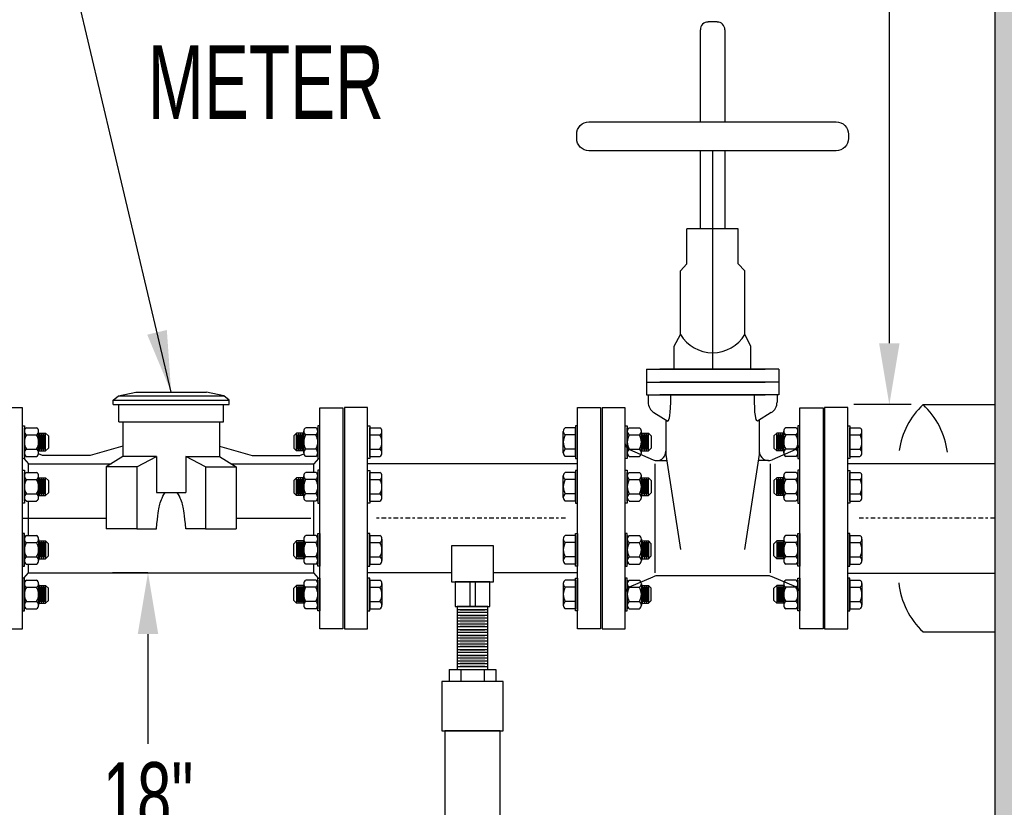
# Model space of a CAD drawing. Header units: inches. Extents: x -119 to 264, y -37 to 191.
# Tile 6 of 21: x 15 to 55, y 0 to 32. Entities that reach past the tile are written whole.
import ezdxf

# ---------------------------------------------------------------- set-up
doc = ezdxf.new("R2010")
doc.units = ezdxf.units.IN
doc.header["$MEASUREMENT"] = 0
doc.linetypes.add('CENTER2', pattern=[1.125, 0.75, -0.125, 0.125, -0.125])
for name, color, linetype in [('ADJUSTABLE SUPPORT', 7, 'Continuous'), ('DIMENSION', 7, 'Continuous'), ('HATCHING', 8, 'Continuous')]:
    doc.layers.add(name, color=color, linetype=linetype)
doc.styles.add('style1', font='techl___.ttf', dxfattribs={"width": 0.8, "height": 2.75})
doc.dimstyles.get("Standard").update_dxf_attribs({"dimscale": 8, "dimtxt": 2.75, "dimasz": 0.25, "dimexe": 0.18, "dimexo": 0.0625, "dimgap": 0.09, "dimtad": 0, "dimtih": 1, "dimtoh": 1, "dimdec": 0, "dimzin": 0, "dimdsep": 46, "dimtxsty": 'style1', "dimcen": 0.09, "dimadec": 0, "dimazin": 0, "dimtfac": 1, "dimtdec": 0, "dimtofl": 0, "dimtmove": 0, "dimatfit": 3, "dimfxl": 1, "dimtolj": 1, "dimtzin": 0, "dimarcsym": 0})

# ---------------------------------------------------------------- blocks, each defined once
blk = doc.blocks.new('*D14')
at = {"layer": 'Defpoints', "color": 0, "transparency": 16777216}
for p in [(20.842, 9.335), (20.344, -13.434), (20.842, -13.434)]:
    blk.add_point(p, dxfattribs=at)
at = {"layer": 'DIMENSION', "color": 0, "lineweight": -2, "transparency": 16777216}
for p, q in [((20.342, 9.335), (18.904, 9.335)), ((20.344, 6.835), (20.344, 2.364)), ((20.344, -10.934), (20.344, -6.462)), ((20.342, -13.434), (18.904, -13.434))]:
    blk.add_line(p, q, dxfattribs=at)
at = {"layer": 'DIMENSION', "color": 0, "transparency": 16777216}
for points in [[(19.928, 6.835), (20.761, 6.835), (20.344, 9.335)], [(19.928, -10.934), (20.761, -10.934), (20.344, -13.434)]]:
    blk.add_solid(points, dxfattribs=at)
at = {"layer": 'DIMENSION', "color": 0, "transparency": 16777216, "insert": (20.344, -2.049), "char_height": 2.75, "attachment_point": 5, "style": 'style1'}
blk.add_mtext('\\A1;18"\\PMIN.', dxfattribs=at)
blk = doc.blocks.new('*D40')
at = {"layer": 'Defpoints', "color": 0, "transparency": 16777216}
for p in [(50.541, 58.176), (51.93, 58.176), (51.93, 16.176)]:
    blk.add_point(p, dxfattribs=at)
at = {"layer": 'DIMENSION', "color": 0, "lineweight": -2, "transparency": 16777216}
for p, q in [((51.43, 58.176), (49.101, 58.176)), ((50.541, 55.676), (50.541, 41.289)), ((50.541, 18.676), (50.541, 33.063)), ((51.43, 16.176), (49.101, 16.176))]:
    blk.add_line(p, q, dxfattribs=at)
at = {"layer": 'DIMENSION', "color": 0, "transparency": 16777216}
for points in [[(50.124, 55.676), (50.957, 55.676), (50.541, 58.176)], [(50.124, 18.676), (50.957, 18.676), (50.541, 16.176)]]:
    blk.add_solid(points, dxfattribs=at)
at = {"layer": 'DIMENSION', "color": 0, "transparency": 16777216, "insert": (50.541, 37.176), "char_height": 2.75, "attachment_point": 5, "style": 'style1'}
blk.add_mtext('\\A1;{\\H0.90909x;34"\\PMIN.}', dxfattribs=at)

msp = doc.modelspace()

# ---------------------------------------------------------------- hatches: boundary and pattern name
at = {"layer": 'HATCHING'}
h = msp.add_hatch(dxfattribs=at)
h.set_pattern_fill('AR-CONC', color=256, scale=0.5)
h.paths.add_polyline_path([(62.845, 66.176), (45.213, 66.176), (45.213, 58.176), (54.845, 58.176), (54.845, -13.434), (48.306, -13.434), (47.145, -17.169), (47.145, -19.434), (62.845, -19.434)])
h.paths.add_polyline_path([(42.913, -13.434), (-12.27, -13.434), (-12.27, 58.176), (-2.787, 58.176), (-2.787, 66.176), (-20.27, 66.176), (-20.27, -19.434), (44.073, -19.434), (44.073, -17.169)])

# ---------------------------------------------------------------- linework, layer by layer
for p, q in [((43.53, 31.754), (43.155, 31.754)), ((42.842, 31.441), (42.842, 27.688)), ((43.842, 31.441), (43.842, 27.688)), ((42.842, 26.515), (42.842, 23.334)), ((43.342, 26.515), (43.342, 17.621)), ((43.842, 26.515), (43.842, 23.334)), ((42.296, 21.91), (42.296, 23.334)), ((44.389, 23.334), (42.296, 23.334)), ((44.389, 21.91), (44.389, 23.334)), ((42.031, 21.617), (42.296, 21.91)), ((44.654, 21.617), (44.389, 21.91)), ((42.031, 19.035), (42.031, 21.617)), ((44.654, 19.035), (44.654, 21.617)), ((41.779, 18.561), (42.031, 19.035)), ((44.905, 18.561), (44.654, 19.035)), ((41.779, 17.621), (41.779, 18.561)), ((44.905, 17.621), (44.905, 18.561)), ((40.648, 17.621), (45.489, 17.621)), ((40.648, 17.621), (40.648, 16.57)), ((46.036, 17.621), (41.195, 17.621)), ((46.036, 17.621), (46.036, 16.57)), ((40.648, 17.095), (45.489, 17.095)), ((46.036, 17.095), (41.195, 17.095)), ((40.648, 16.57), (45.489, 16.57)), ((40.717, 16.57), (40.717, 16.277)), ((46.036, 16.57), (41.195, 16.57)), ((45.968, 16.57), (45.968, 16.277)), ((51.918, 16.176), (54.845, 16.176)), ((40.954, 15.852), (41.52, 15.502)), ((45.731, 15.852), (45.165, 15.502)), ((41.44, 15.551), (41.44, 14.145)), ((45.245, 15.551), (45.245, 14.145)), ((15.313, 14.07), (15.313, 15.237)), ((15.313, 14.216), (15.313, 15.091)), ((15.392, 15.237), (15.808, 15.237)), ((15.392, 14.945), (15.808, 14.945)), ((15.887, 14.216), (15.887, 15.091)), ((15.887, 15.015), (16.176, 15.015, -1.608)), ((15.924, 14.292, -1.608), (15.924, 15.015, -1.608)), ((15.966, 14.348, -1.608), (15.966, 14.959, -1.608)), ((16.008, 14.292, -1.608), (16.008, 15.015, -1.608)), ((16.05, 14.348, -1.608), (16.05, 14.959, -1.608)), ((16.092, 14.292, -1.608), (16.092, 15.015, -1.608)), ((16.134, 14.348, -1.608), (16.134, 14.959, -1.608)), ((16.176, 15.015, -1.608), (16.288, 14.903, -1.608)), ((16.176, 14.292, -1.608), (16.176, 15.015, -1.608)), ((16.288, 14.903, -1.608), (16.288, 14.404, -1.608)), ((26.399, 15.015, -1.608), (26.287, 14.903, -1.608)), ((26.287, 14.903, -1.608), (26.287, 14.404, -1.608)), ((26.687, 15.015), (26.399, 15.015, -1.608)), ((26.399, 14.292, -1.608), (26.399, 15.015, -1.608)), ((26.441, 14.348, -1.608), (26.441, 14.959, -1.608)), ((26.483, 14.292, -1.608), (26.483, 15.015, -1.608)), ((26.525, 14.348, -1.608), (26.525, 14.959, -1.608)), ((26.567, 14.292, -1.608), (26.567, 15.015, -1.608)), ((26.609, 14.348, -1.608), (26.609, 14.959, -1.608)), ((26.651, 14.292, -1.608), (26.651, 15.015, -1.608)), ((26.687, 14.216), (26.687, 15.091)), ((27.182, 15.237), (26.767, 15.237)), ((27.182, 14.945), (26.767, 14.945)), ((27.261, 14.07), (27.261, 15.237)), ((27.261, 14.216), (27.261, 15.091)), ((29.376, 15.235), (29.791, 15.235)), ((29.376, 14.069), (29.376, 15.235)), ((29.376, 14.943), (29.791, 14.943)), ((29.87, 14.214), (29.87, 15.089)), ((37.259, 14.214), (37.259, 15.089)), ((37.754, 15.235), (37.338, 15.235)), ((37.754, 14.943), (37.338, 14.943)), ((37.754, 14.069), (37.754, 15.235)), ((39.868, 14.07), (39.868, 15.237)), ((39.868, 14.216), (39.868, 15.091)), ((39.947, 15.237), (40.363, 15.237)), ((39.947, 14.945), (40.363, 14.945)), ((40.442, 14.216), (40.442, 15.091)), ((40.442, 15.015), (40.731, 15.015, -1.608)), ((40.479, 14.292, -1.608), (40.479, 15.015, -1.608)), ((40.521, 14.348, -1.608), (40.521, 14.959, -1.608)), ((40.563, 14.292, -1.608), (40.563, 15.015, -1.608)), ((40.605, 14.348, -1.608), (40.605, 14.959, -1.608)), ((40.647, 14.292, -1.608), (40.647, 15.015, -1.608)), ((40.689, 14.348, -1.608), (40.689, 14.959, -1.608)), ((40.731, 15.015, -1.608), (40.843, 14.903, -1.608)), ((40.731, 14.292, -1.608), (40.731, 15.015, -1.608)), ((40.843, 14.903, -1.608), (40.843, 14.404, -1.608)), ((45.954, 15.015, -1.608), (45.842, 14.903, -1.608)), ((45.842, 14.903, -1.608), (45.842, 14.404, -1.608)), ((46.242, 15.015), (45.954, 15.015, -1.608)), ((45.954, 14.292, -1.608), (45.954, 15.015, -1.608)), ((45.996, 14.348, -1.608), (45.996, 14.959, -1.608)), ((46.038, 14.292, -1.608), (46.038, 15.015, -1.608)), ((46.08, 14.348, -1.608), (46.08, 14.959, -1.608)), ((46.122, 14.292, -1.608), (46.122, 15.015, -1.608)), ((46.164, 14.348, -1.608), (46.164, 14.959, -1.608)), ((46.206, 14.292, -1.608), (46.206, 15.015, -1.608)), ((46.242, 14.216), (46.242, 15.091)), ((46.737, 15.237), (46.322, 15.237)), ((46.737, 14.945), (46.322, 14.945)), ((46.816, 14.07), (46.816, 15.237)), ((46.816, 14.216), (46.816, 15.091)), ((48.931, 15.235), (49.346, 15.235)), ((48.931, 14.069), (48.931, 15.235)), ((48.931, 14.943), (49.346, 14.943)), ((49.425, 14.214), (49.425, 15.089)), ((15.392, 14.362), (15.808, 14.362)), ((15.392, 14.07), (15.808, 14.07)), ((15.887, 14.292), (16.176, 14.292, -1.608)), ((16.176, 14.292, -1.608), (16.288, 14.404, -1.608)), ((26.399, 14.292, -1.608), (26.287, 14.404, -1.608)), ((26.687, 14.292), (26.399, 14.292, -1.608)), ((27.182, 14.362), (26.767, 14.362)), ((27.182, 14.07), (26.767, 14.07)), ((29.376, 14.36), (29.791, 14.36)), ((29.376, 14.069), (29.791, 14.069)), ((37.754, 14.36), (37.338, 14.36)), ((37.754, 14.069), (37.338, 14.069)), ((39.947, 14.362), (40.363, 14.362)), ((39.947, 14.07), (40.363, 14.07)), ((39.953, 14.35), (40.916, 13.932)), ((40.442, 14.292), (40.731, 14.292, -1.608)), ((40.731, 14.292, -1.608), (40.843, 14.404, -1.608)), ((41.44, 14.145), (42.039, 10.285)), ((45.245, 14.145), (44.645, 10.285)), ((46.731, 14.35), (45.769, 13.932)), ((45.954, 14.292, -1.608), (45.842, 14.404, -1.608)), ((46.242, 14.292), (45.954, 14.292, -1.608)), ((46.737, 14.362), (46.322, 14.362)), ((46.737, 14.07), (46.322, 14.07)), ((48.931, 14.36), (49.346, 14.36)), ((48.931, 14.069), (49.346, 14.069)), ((37.84, 13.767), (29.29, 13.767)), ((40.994, 13.771), (40.994, 9.331)), ((41.065, 13.901), (41.478, 13.9)), ((45.62, 13.901), (45.207, 13.9)), ((45.691, 13.771), (45.691, 9.331)), ((15.313, 12.253), (15.313, 13.419)), ((15.313, 12.399), (15.313, 13.274)), ((15.392, 13.419), (15.808, 13.419)), ((15.887, 12.399), (15.887, 13.274)), ((26.687, 12.399), (26.687, 13.274)), ((27.182, 13.419), (26.767, 13.419)), ((27.261, 12.253), (27.261, 13.419)), ((27.261, 12.399), (27.261, 13.274)), ((29.376, 13.418), (29.791, 13.418)), ((29.376, 12.251), (29.376, 13.418)), ((29.87, 12.397), (29.87, 13.272)), ((37.259, 12.397), (37.259, 13.272)), ((37.754, 13.418), (37.338, 13.418)), ((37.754, 12.251), (37.754, 13.418)), ((39.868, 12.253), (39.868, 13.419)), ((39.868, 12.399), (39.868, 13.274)), ((39.947, 13.419), (40.363, 13.419)), ((40.442, 12.399), (40.442, 13.274)), ((46.242, 12.399), (46.242, 13.274)), ((46.737, 13.419), (46.322, 13.419)), ((46.816, 12.253), (46.816, 13.419)), ((46.816, 12.399), (46.816, 13.274)), ((48.931, 13.418), (49.346, 13.418)), ((48.931, 12.251), (48.931, 13.418)), ((49.425, 12.397), (49.425, 13.272)), ((15.392, 13.128), (15.808, 13.128)), ((15.887, 13.198), (16.176, 13.198, -1.608)), ((15.924, 12.475, -1.608), (15.924, 13.198, -1.608)), ((15.966, 12.531, -1.608), (15.966, 13.142, -1.608)), ((16.008, 12.475, -1.608), (16.008, 13.198, -1.608)), ((16.05, 12.531, -1.608), (16.05, 13.142, -1.608)), ((16.092, 12.475, -1.608), (16.092, 13.198, -1.608)), ((16.134, 12.531, -1.608), (16.134, 13.142, -1.608)), ((16.176, 13.198, -1.608), (16.288, 13.086, -1.608)), ((16.176, 12.475, -1.608), (16.176, 13.198, -1.608)), ((16.288, 13.086, -1.608), (16.288, 12.587, -1.608)), ((26.399, 13.198, -1.608), (26.287, 13.086, -1.608)), ((26.287, 13.086, -1.608), (26.287, 12.587, -1.608)), ((26.687, 13.198), (26.399, 13.198, -1.608)), ((26.399, 12.475, -1.608), (26.399, 13.198, -1.608)), ((26.441, 12.531, -1.608), (26.441, 13.142, -1.608)), ((26.483, 12.475, -1.608), (26.483, 13.198, -1.608)), ((26.525, 12.531, -1.608), (26.525, 13.142, -1.608)), ((26.567, 12.475, -1.608), (26.567, 13.198, -1.608)), ((26.609, 12.531, -1.608), (26.609, 13.142, -1.608)), ((26.651, 12.475, -1.608), (26.651, 13.198, -1.608)), ((27.182, 13.128), (26.767, 13.128)), ((29.376, 13.126), (29.791, 13.126)), ((37.754, 13.126), (37.338, 13.126)), ((39.947, 13.128), (40.363, 13.128)), ((40.442, 13.198), (40.731, 13.198, -1.608)), ((40.479, 12.475, -1.608), (40.479, 13.198, -1.608)), ((40.521, 12.531, -1.608), (40.521, 13.142, -1.608)), ((40.563, 12.475, -1.608), (40.563, 13.198, -1.608)), ((40.605, 12.531, -1.608), (40.605, 13.142, -1.608)), ((40.647, 12.475, -1.608), (40.647, 13.198, -1.608)), ((40.689, 12.531, -1.608), (40.689, 13.142, -1.608)), ((40.731, 13.198, -1.608), (40.843, 13.086, -1.608)), ((40.731, 12.475, -1.608), (40.731, 13.198, -1.608)), ((40.843, 13.086, -1.608), (40.843, 12.587, -1.608)), ((45.954, 13.198, -1.608), (45.842, 13.086, -1.608)), ((45.842, 13.086, -1.608), (45.842, 12.587, -1.608)), ((46.242, 13.198), (45.954, 13.198, -1.608)), ((45.954, 12.475, -1.608), (45.954, 13.198, -1.608)), ((45.996, 12.531, -1.608), (45.996, 13.142, -1.608)), ((46.038, 12.475, -1.608), (46.038, 13.198, -1.608)), ((46.08, 12.531, -1.608), (46.08, 13.142, -1.608)), ((46.122, 12.475, -1.608), (46.122, 13.198, -1.608)), ((46.164, 12.531, -1.608), (46.164, 13.142, -1.608)), ((46.206, 12.475, -1.608), (46.206, 13.198, -1.608)), ((46.737, 13.128), (46.322, 13.128)), ((48.931, 13.126), (49.346, 13.126)), ((15.392, 12.545), (15.808, 12.545)), ((15.887, 12.475), (16.176, 12.475, -1.608)), ((16.176, 12.475, -1.608), (16.288, 12.587, -1.608)), ((26.399, 12.475, -1.608), (26.287, 12.587, -1.608)), ((26.687, 12.475), (26.399, 12.475, -1.608)), ((27.182, 12.545), (26.767, 12.545)), ((29.376, 12.543), (29.791, 12.543)), ((37.754, 12.543), (37.338, 12.543)), ((39.947, 12.545), (40.363, 12.545)), ((40.442, 12.475), (40.731, 12.475, -1.608)), ((40.731, 12.475, -1.608), (40.843, 12.587, -1.608)), ((45.954, 12.475, -1.608), (45.842, 12.587, -1.608)), ((46.242, 12.475), (45.954, 12.475, -1.608)), ((46.737, 12.545), (46.322, 12.545)), ((48.931, 12.543), (49.346, 12.543)), ((15.392, 12.253), (15.808, 12.253)), ((27.182, 12.253), (26.767, 12.253)), ((29.376, 12.251), (29.791, 12.251)), ((37.754, 12.251), (37.338, 12.251)), ((39.947, 12.253), (40.363, 12.253)), ((46.737, 12.253), (46.322, 12.253)), ((48.931, 12.251), (49.346, 12.251)), ((15.313, 10.849), (15.313, 9.683)), ((15.392, 10.849), (15.808, 10.849)), ((27.182, 10.849), (26.767, 10.849)), ((27.261, 10.849), (27.261, 9.683)), ((29.376, 10.851), (29.791, 10.851)), ((29.376, 10.851), (29.376, 9.685)), ((37.754, 10.851), (37.338, 10.851)), ((37.754, 10.851), (37.754, 9.685)), ((39.868, 10.849), (39.868, 9.683)), ((39.947, 10.849), (40.363, 10.849)), ((46.737, 10.849), (46.322, 10.849)), ((46.816, 10.849), (46.816, 9.683)), ((48.931, 10.851), (49.346, 10.851)), ((48.931, 10.851), (48.931, 9.685)), ((15.313, 10.704), (15.313, 9.829)), ((15.392, 10.558), (15.808, 10.558)), ((15.887, 10.704), (15.887, 9.829)), ((15.887, 10.628), (16.176, 10.628, -1.608)), ((15.924, 10.628, -1.608), (15.924, 9.905, -1.608)), ((15.966, 10.572, -1.608), (15.966, 9.961, -1.608)), ((16.008, 10.628, -1.608), (16.008, 9.905, -1.608)), ((16.05, 10.572, -1.608), (16.05, 9.961, -1.608)), ((16.092, 10.628, -1.608), (16.092, 9.905, -1.608)), ((16.134, 10.572, -1.608), (16.134, 9.961, -1.608)), ((16.176, 10.628, -1.608), (16.288, 10.516, -1.608)), ((16.176, 10.628, -1.608), (16.176, 9.905, -1.608)), ((16.288, 10.017, -1.608), (16.288, 10.516, -1.608)), ((26.399, 10.628, -1.608), (26.287, 10.516, -1.608)), ((26.287, 10.017, -1.608), (26.287, 10.516, -1.608)), ((26.687, 10.628), (26.399, 10.628, -1.608)), ((26.399, 10.628, -1.608), (26.399, 9.905, -1.608)), ((26.441, 10.572, -1.608), (26.441, 9.961, -1.608)), ((26.483, 10.628, -1.608), (26.483, 9.905, -1.608)), ((26.525, 10.572, -1.608), (26.525, 9.961, -1.608)), ((26.567, 10.628, -1.608), (26.567, 9.905, -1.608)), ((26.609, 10.572, -1.608), (26.609, 9.961, -1.608)), ((26.651, 10.628, -1.608), (26.651, 9.905, -1.608)), ((26.687, 10.704), (26.687, 9.829)), ((27.182, 10.558), (26.767, 10.558)), ((27.261, 10.704), (27.261, 9.829)), ((29.376, 10.56), (29.791, 10.56)), ((29.87, 10.705), (29.87, 9.831)), ((37.259, 10.705), (37.259, 9.831)), ((37.754, 10.56), (37.338, 10.56)), ((39.868, 10.704), (39.868, 9.829)), ((39.947, 10.558), (40.363, 10.558)), ((40.442, 10.704), (40.442, 9.829)), ((40.442, 10.628), (40.731, 10.628, -1.608)), ((40.479, 10.628, -1.608), (40.479, 9.905, -1.608)), ((40.521, 10.572, -1.608), (40.521, 9.961, -1.608)), ((40.563, 10.628, -1.608), (40.563, 9.905, -1.608)), ((40.605, 10.572, -1.608), (40.605, 9.961, -1.608)), ((40.647, 10.628, -1.608), (40.647, 9.905, -1.608)), ((40.689, 10.572, -1.608), (40.689, 9.961, -1.608)), ((40.731, 10.628, -1.608), (40.843, 10.516, -1.608)), ((40.731, 10.628, -1.608), (40.731, 9.905, -1.608)), ((40.843, 10.017, -1.608), (40.843, 10.516, -1.608)), ((45.954, 10.628, -1.608), (45.842, 10.516, -1.608)), ((45.842, 10.017, -1.608), (45.842, 10.516, -1.608)), ((46.242, 10.628), (45.954, 10.628, -1.608)), ((45.954, 10.628, -1.608), (45.954, 9.905, -1.608)), ((45.996, 10.572, -1.608), (45.996, 9.961, -1.608)), ((46.038, 10.628, -1.608), (46.038, 9.905, -1.608)), ((46.08, 10.572, -1.608), (46.08, 9.961, -1.608)), ((46.122, 10.628, -1.608), (46.122, 9.905, -1.608)), ((46.164, 10.572, -1.608), (46.164, 9.961, -1.608)), ((46.206, 10.628, -1.608), (46.206, 9.905, -1.608)), ((46.242, 10.704), (46.242, 9.829)), ((46.737, 10.558), (46.322, 10.558)), ((46.816, 10.704), (46.816, 9.829)), ((48.931, 10.56), (49.346, 10.56)), ((49.425, 10.705), (49.425, 9.831)), ((15.392, 9.975), (15.808, 9.975)), ((15.392, 9.683), (15.808, 9.683)), ((15.887, 9.905), (16.176, 9.905, -1.608)), ((16.176, 9.905, -1.608), (16.288, 10.017, -1.608)), ((26.399, 9.905, -1.608), (26.287, 10.017, -1.608)), ((26.687, 9.905), (26.399, 9.905, -1.608)), ((27.182, 9.975), (26.767, 9.975)), ((27.182, 9.683), (26.767, 9.683)), ((29.376, 9.976), (29.791, 9.976)), ((29.376, 9.685), (29.791, 9.685)), ((37.754, 9.976), (37.338, 9.976)), ((37.754, 9.685), (37.338, 9.685)), ((39.947, 9.975), (40.363, 9.975)), ((39.947, 9.683), (40.363, 9.683)), ((40.442, 9.905), (40.731, 9.905, -1.608)), ((40.731, 9.905, -1.608), (40.843, 10.017, -1.608)), ((45.954, 9.905, -1.608), (45.842, 10.017, -1.608)), ((46.242, 9.905), (45.954, 9.905, -1.608)), ((46.737, 9.975), (46.322, 9.975)), ((46.737, 9.683), (46.322, 9.683)), ((48.931, 9.976), (49.346, 9.976)), ((48.931, 9.685), (49.346, 9.685)), ((32.712, 9.335), (29.29, 9.335)), ((37.84, 9.335), (34.417, 9.335)), ((15.313, 9.032), (15.313, 7.866)), ((15.313, 8.886), (15.313, 8.012)), ((15.392, 9.032), (15.808, 9.032)), ((15.887, 8.886), (15.887, 8.012)), ((26.687, 8.886), (26.687, 8.012)), ((27.182, 9.032), (26.767, 9.032)), ((27.261, 9.032), (27.261, 7.866)), ((27.261, 8.886), (27.261, 8.012)), ((29.376, 9.034), (29.791, 9.034)), ((29.376, 9.034), (29.376, 7.868)), ((29.87, 8.888), (29.87, 8.013)), ((37.259, 8.888), (37.259, 8.013)), ((37.754, 9.034), (37.338, 9.034)), ((37.754, 9.034), (37.754, 7.868)), ((39.868, 9.032), (39.868, 7.866)), ((39.868, 8.886), (39.868, 8.012)), ((39.947, 9.032), (40.363, 9.032)), ((39.953, 8.752), (40.919, 9.172)), ((40.442, 8.886), (40.442, 8.012)), ((45.616, 9.203), (41.069, 9.203)), ((46.731, 8.752), (45.765, 9.172)), ((46.242, 8.886), (46.242, 8.012)), ((46.737, 9.032), (46.322, 9.032)), ((46.816, 9.032), (46.816, 7.866)), ((46.816, 8.886), (46.816, 8.012)), ((48.931, 9.034), (49.346, 9.034)), ((48.931, 9.034), (48.931, 7.868)), ((49.425, 8.888), (49.425, 8.013)), ((15.392, 8.74), (15.808, 8.74)), ((15.887, 8.81), (16.176, 8.81, -1.608)), ((15.924, 8.81, -1.608), (15.924, 8.087, -1.608)), ((15.966, 8.754, -1.608), (15.966, 8.143, -1.608)), ((16.008, 8.81, -1.608), (16.008, 8.087, -1.608)), ((16.05, 8.754, -1.608), (16.05, 8.143, -1.608)), ((16.092, 8.81, -1.608), (16.092, 8.087, -1.608)), ((16.134, 8.754, -1.608), (16.134, 8.143, -1.608)), ((16.176, 8.81, -1.608), (16.288, 8.698, -1.608)), ((16.176, 8.81, -1.608), (16.176, 8.087, -1.608)), ((16.288, 8.2, -1.608), (16.288, 8.698, -1.608)), ((26.399, 8.81, -1.608), (26.287, 8.698, -1.608)), ((26.287, 8.2, -1.608), (26.287, 8.698, -1.608)), ((26.687, 8.81), (26.399, 8.81, -1.608)), ((26.399, 8.81, -1.608), (26.399, 8.087, -1.608)), ((26.441, 8.754, -1.608), (26.441, 8.143, -1.608)), ((26.483, 8.81, -1.608), (26.483, 8.087, -1.608)), ((26.525, 8.754, -1.608), (26.525, 8.143, -1.608)), ((26.567, 8.81, -1.608), (26.567, 8.087, -1.608)), ((26.609, 8.754, -1.608), (26.609, 8.143, -1.608)), ((26.651, 8.81, -1.608), (26.651, 8.087, -1.608)), ((27.182, 8.74), (26.767, 8.74)), ((29.376, 8.742), (29.791, 8.742)), ((37.754, 8.742), (37.338, 8.742)), ((39.947, 8.74), (40.363, 8.74)), ((40.442, 8.81), (40.731, 8.81, -1.608)), ((40.479, 8.81, -1.608), (40.479, 8.087, -1.608)), ((40.521, 8.754, -1.608), (40.521, 8.143, -1.608)), ((40.563, 8.81, -1.608), (40.563, 8.087, -1.608)), ((40.605, 8.754, -1.608), (40.605, 8.143, -1.608)), ((40.647, 8.81, -1.608), (40.647, 8.087, -1.608)), ((40.689, 8.754, -1.608), (40.689, 8.143, -1.608)), ((40.731, 8.81, -1.608), (40.843, 8.698, -1.608)), ((40.731, 8.81, -1.608), (40.731, 8.087, -1.608)), ((40.843, 8.2, -1.608), (40.843, 8.698, -1.608)), ((45.954, 8.81, -1.608), (45.842, 8.698, -1.608)), ((45.842, 8.2, -1.608), (45.842, 8.698, -1.608)), ((46.242, 8.81), (45.954, 8.81, -1.608)), ((45.954, 8.81, -1.608), (45.954, 8.087, -1.608)), ((45.996, 8.754, -1.608), (45.996, 8.143, -1.608)), ((46.038, 8.81, -1.608), (46.038, 8.087, -1.608)), ((46.08, 8.754, -1.608), (46.08, 8.143, -1.608)), ((46.122, 8.81, -1.608), (46.122, 8.087, -1.608)), ((46.164, 8.754, -1.608), (46.164, 8.143, -1.608)), ((46.206, 8.81, -1.608), (46.206, 8.087, -1.608)), ((46.737, 8.74), (46.322, 8.74)), ((48.931, 8.742), (49.346, 8.742)), ((15.392, 8.157), (15.808, 8.157)), ((15.887, 8.087), (16.176, 8.087, -1.608)), ((16.176, 8.087, -1.608), (16.288, 8.2, -1.608)), ((26.399, 8.087, -1.608), (26.287, 8.2, -1.608)), ((26.687, 8.087), (26.399, 8.087, -1.608)), ((27.182, 8.157), (26.767, 8.157)), ((29.376, 8.159), (29.791, 8.159)), ((37.754, 8.159), (37.338, 8.159)), ((39.947, 8.157), (40.363, 8.157)), ((40.442, 8.087), (40.731, 8.087, -1.608)), ((40.731, 8.087, -1.608), (40.843, 8.2, -1.608)), ((45.954, 8.087, -1.608), (45.842, 8.2, -1.608)), ((46.242, 8.087), (45.954, 8.087, -1.608)), ((46.737, 8.157), (46.322, 8.157)), ((48.931, 8.159), (49.346, 8.159)), ((15.392, 7.866), (15.808, 7.866)), ((27.182, 7.866), (26.767, 7.866)), ((29.376, 7.868), (29.791, 7.868)), ((37.754, 7.868), (37.338, 7.868)), ((39.947, 7.866), (40.363, 7.866)), ((46.737, 7.866), (46.322, 7.866)), ((48.931, 7.868), (49.346, 7.868)), ((51.918, 6.926), (54.845, 6.926))]:
    msp.add_line(p, q)
at = {"linetype": 'CENTER2', "ltscale": 0.25}
for p, q in [((37.356, 11.551), (29.655, 11.551)), ((54.845, 11.551), (49.314, 11.551))]:
    msp.add_line(p, q, dxfattribs=at)
msp.add_lwpolyline([(48.379, 26.515), (38.306, 26.515, -0.414214), (37.806, 27.015), (37.806, 27.188, -0.414214), (38.306, 27.688), (48.379, 27.688, -0.414214), (48.879, 27.188), (48.879, 27.015, -0.414214)], format="xyb", close=True)
for points in [[(41.52, 15.502), (41.542, 15.527), (41.564, 15.57), (41.584, 15.637), (41.601, 15.734), (41.616, 15.87), (41.628, 16.05), (41.635, 16.281), (41.638, 16.57)], [(45.165, 15.502), (45.142, 15.527), (45.121, 15.57), (45.101, 15.637), (45.083, 15.734), (45.068, 15.87), (45.057, 16.05), (45.049, 16.281), (45.047, 16.57)]]:
    msp.add_lwpolyline(points)
for points in [[(15.227, 16.051), (14.287, 16.051), (14.287, 7.051), (15.227, 7.051)], [(27.347, 16.051), (28.287, 16.051), (28.287, 7.051), (27.347, 7.051)], [(29.29, 16.053), (28.35, 16.053), (28.35, 7.053), (29.29, 7.053)], [(37.84, 16.053), (38.78, 16.053), (38.78, 7.053), (37.84, 7.053)], [(38.842, 7.051), (39.782, 7.051), (39.782, 16.051), (38.842, 16.051)], [(47.842, 7.051), (46.902, 7.051), (46.902, 16.051), (47.842, 16.051)], [(48.845, 16.053), (47.905, 16.053), (47.905, 7.053), (48.845, 7.053)], [(15.313, 13.987), (15.227, 13.987), (15.227, 15.32), (15.313, 15.32)], [(27.261, 13.987), (27.347, 13.987), (27.347, 15.32), (27.261, 15.32)], [(29.376, 13.985), (29.29, 13.985), (29.29, 15.318), (29.376, 15.318)], [(37.754, 13.985), (37.84, 13.985), (37.84, 15.318), (37.754, 15.318)], [(39.868, 13.987), (39.782, 13.987), (39.782, 15.32), (39.868, 15.32)], [(46.816, 13.987), (46.902, 13.987), (46.902, 15.32), (46.816, 15.32)], [(48.931, 13.985), (48.845, 13.985), (48.845, 15.318), (48.931, 15.318)], [(15.313, 12.17), (15.227, 12.17), (15.227, 13.503), (15.313, 13.503)], [(27.261, 12.17), (27.347, 12.17), (27.347, 13.503), (27.261, 13.503)], [(29.376, 12.168), (29.29, 12.168), (29.29, 13.501), (29.376, 13.501)], [(37.754, 12.168), (37.84, 12.168), (37.84, 13.501), (37.754, 13.501)], [(39.868, 12.17), (39.782, 12.17), (39.782, 13.503), (39.868, 13.503)], [(46.816, 12.17), (46.902, 12.17), (46.902, 13.503), (46.816, 13.503)], [(48.931, 12.168), (48.845, 12.168), (48.845, 13.501), (48.931, 13.501)], [(15.313, 10.933), (15.227, 10.933), (15.227, 9.6), (15.313, 9.6)], [(27.261, 10.933), (27.347, 10.933), (27.347, 9.6), (27.261, 9.6)], [(29.376, 10.934), (29.29, 10.934), (29.29, 9.602), (29.376, 9.602)], [(37.754, 10.934), (37.84, 10.934), (37.84, 9.602), (37.754, 9.602)], [(39.868, 10.933), (39.782, 10.933), (39.782, 9.6), (39.868, 9.6)], [(46.816, 10.933), (46.902, 10.933), (46.902, 9.6), (46.816, 9.6)], [(48.931, 10.934), (48.845, 10.934), (48.845, 9.602), (48.931, 9.602)], [(15.313, 9.115), (15.227, 9.115), (15.227, 7.782), (15.313, 7.782)], [(27.261, 9.115), (27.347, 9.115), (27.347, 7.782), (27.261, 7.782)], [(29.376, 9.117), (29.29, 9.117), (29.29, 7.784), (29.376, 7.784)], [(37.754, 9.117), (37.84, 9.117), (37.84, 7.784), (37.754, 7.784)], [(39.868, 9.115), (39.782, 9.115), (39.782, 7.782), (39.868, 7.782)], [(46.816, 9.115), (46.902, 9.115), (46.902, 7.782), (46.816, 7.782)], [(48.931, 9.117), (48.845, 9.117), (48.845, 7.784), (48.931, 7.784)]]:
    msp.add_lwpolyline(points, close=True)
for centre, radius, start, end in [((43.155, 31.441), 0.312, 90, 180), ((43.53, 31.441), 0.312, 0, 90), ((43.342, 19.817), 1.527, 210.7887, 329.2113), ((41.217, 16.277), 0.5, 180, 238.2422), ((45.468, 16.277), 0.5, 301.7578, 0), ((54.068, 13.864), 3.158, 132.9186, 171.8422), ((49.768, 13.864), 3.158, 6.7367, 47.0814), ((15.487, 15.091), 0.174, 123.0303, 236.9697), ((15.89, 14.654), 0.577, 149.6413, 210.3587), ((15.713, 15.091), 0.174, 303.0303, 56.9697), ((15.31, 14.654), 0.577, 329.6413, 30.3587), ((26.861, 15.091), 0.174, 123.0303, 236.9697), ((27.264, 14.654), 0.577, 149.6413, 210.3587), ((27.087, 15.091), 0.174, 303.0303, 56.9697), ((26.684, 14.654), 0.577, 329.6413, 30.3587), ((29.697, 15.089), 0.174, 303.0303, 56.9697), ((29.294, 14.652), 0.577, 329.6413, 30.3587), ((37.433, 15.089), 0.174, 123.0303, 236.9697), ((37.836, 14.652), 0.577, 149.6413, 210.3587), ((40.042, 15.091), 0.174, 123.0303, 236.9697), ((40.445, 14.654), 0.577, 149.6413, 210.3587), ((40.268, 15.091), 0.174, 303.0303, 56.9697), ((39.865, 14.654), 0.577, 329.6413, 30.3587), ((46.416, 15.091), 0.174, 123.0303, 236.9697), ((46.819, 14.654), 0.577, 149.6413, 210.3587), ((46.642, 15.091), 0.174, 303.0303, 56.9697), ((46.239, 14.654), 0.577, 329.6413, 30.3587), ((49.252, 15.089), 0.174, 303.0303, 56.9697), ((48.849, 14.652), 0.577, 329.6413, 30.3587), ((40.032, 14.587), 0.25, 180, 251.5495), ((46.652, 14.587), 0.25, 288.4505, 0), ((15.487, 14.216), 0.174, 123.0303, 236.9697), ((15.713, 14.216), 0.174, 303.0303, 56.9697), ((26.861, 14.216), 0.174, 123.0303, 236.9697), ((27.087, 14.216), 0.174, 303.0303, 56.9697), ((29.697, 14.214), 0.174, 303.0303, 56.9697), ((37.433, 14.214), 0.174, 123.0303, 236.9697), ((40.042, 14.216), 0.174, 123.0303, 236.9697), ((40.268, 14.216), 0.174, 303.0303, 56.9697), ((41.065, 14.276), 0.375, 246.5405, 0), ((45.62, 14.276), 0.375, 180, 293.4595), ((46.416, 14.216), 0.174, 123.0303, 236.9697), ((46.642, 14.216), 0.174, 303.0303, 56.9697), ((49.252, 14.214), 0.174, 303.0303, 56.9697), ((15.487, 13.274), 0.174, 123.0303, 236.9697), ((15.713, 13.274), 0.174, 303.0303, 56.9697), ((26.861, 13.274), 0.174, 123.0303, 236.9697), ((27.087, 13.274), 0.174, 303.0303, 56.9697), ((29.697, 13.272), 0.174, 303.0303, 56.9697), ((37.433, 13.272), 0.174, 123.0303, 236.9697), ((40.042, 13.274), 0.174, 123.0303, 236.9697), ((40.268, 13.274), 0.174, 303.0303, 56.9697), ((46.416, 13.274), 0.174, 123.0303, 236.9697), ((46.642, 13.274), 0.174, 303.0303, 56.9697), ((49.252, 13.272), 0.174, 303.0303, 56.9697), ((15.89, 12.836), 0.577, 149.6413, 210.3587), ((15.31, 12.836), 0.577, 329.6413, 30.3587), ((27.264, 12.836), 0.577, 149.6413, 210.3587), ((26.684, 12.836), 0.577, 329.6413, 30.3587), ((29.294, 12.834), 0.577, 329.6413, 30.3587), ((37.836, 12.834), 0.577, 149.6413, 210.3587), ((40.445, 12.836), 0.577, 149.6413, 210.3587), ((39.865, 12.836), 0.577, 329.6413, 30.3587), ((46.819, 12.836), 0.577, 149.6413, 210.3587), ((46.239, 12.836), 0.577, 329.6413, 30.3587), ((48.849, 12.834), 0.577, 329.6413, 30.3587), ((15.487, 12.399), 0.174, 123.0303, 236.9697), ((15.713, 12.399), 0.174, 303.0303, 56.9697), ((26.861, 12.399), 0.174, 123.0303, 236.9697), ((27.087, 12.399), 0.174, 303.0303, 56.9697), ((29.697, 12.397), 0.174, 303.0303, 56.9697), ((37.433, 12.397), 0.174, 123.0303, 236.9697), ((40.042, 12.399), 0.174, 123.0303, 236.9697), ((40.268, 12.399), 0.174, 303.0303, 56.9697), ((46.416, 12.399), 0.174, 123.0303, 236.9697), ((46.642, 12.399), 0.174, 303.0303, 56.9697), ((49.252, 12.397), 0.174, 303.0303, 56.9697), ((15.487, 10.704), 0.174, 123.0303, 236.9697), ((15.713, 10.704), 0.174, 303.0303, 56.9697), ((26.861, 10.704), 0.174, 123.0303, 236.9697), ((27.087, 10.704), 0.174, 303.0303, 56.9697), ((29.697, 10.705), 0.174, 303.0303, 56.9697), ((37.433, 10.705), 0.174, 123.0303, 236.9697), ((40.042, 10.704), 0.174, 123.0303, 236.9697), ((40.268, 10.704), 0.174, 303.0303, 56.9697), ((46.416, 10.704), 0.174, 123.0303, 236.9697), ((46.642, 10.704), 0.174, 303.0303, 56.9697), ((49.252, 10.705), 0.174, 303.0303, 56.9697), ((15.89, 10.266), 0.577, 149.6413, 210.3587), ((15.31, 10.266), 0.577, 329.6413, 30.3587), ((27.264, 10.266), 0.577, 149.6413, 210.3587), ((26.684, 10.266), 0.577, 329.6413, 30.3587), ((29.294, 10.268), 0.577, 329.6413, 30.3587), ((37.836, 10.268), 0.577, 149.6413, 210.3587), ((40.445, 10.266), 0.577, 149.6413, 210.3587), ((39.865, 10.266), 0.577, 329.6413, 30.3587), ((46.819, 10.266), 0.577, 149.6413, 210.3587), ((46.239, 10.266), 0.577, 329.6413, 30.3587), ((48.849, 10.268), 0.577, 329.6413, 30.3587), ((15.487, 9.829), 0.174, 123.0303, 236.9697), ((15.713, 9.829), 0.174, 303.0303, 56.9697), ((26.861, 9.829), 0.174, 123.0303, 236.9697), ((27.087, 9.829), 0.174, 303.0303, 56.9697), ((29.697, 9.831), 0.174, 303.0303, 56.9697), ((37.433, 9.831), 0.174, 123.0303, 236.9697), ((40.042, 9.829), 0.174, 123.0303, 236.9697), ((40.268, 9.829), 0.174, 303.0303, 56.9697), ((46.416, 9.829), 0.174, 123.0303, 236.9697), ((46.642, 9.829), 0.174, 303.0303, 56.9697), ((49.252, 9.831), 0.174, 303.0303, 56.9697), ((15.487, 8.886), 0.174, 123.0303, 236.9697), ((15.713, 8.886), 0.174, 303.0303, 56.9697), ((26.861, 8.886), 0.174, 123.0303, 236.9697), ((27.087, 8.886), 0.174, 303.0303, 56.9697), ((29.697, 8.888), 0.174, 303.0303, 56.9697), ((37.433, 8.888), 0.174, 123.0303, 236.9697), ((40.042, 8.886), 0.174, 123.0303, 236.9697), ((40.268, 8.886), 0.174, 303.0303, 56.9697), ((41.069, 8.828), 0.375, 90, 113.4595), ((45.616, 8.828), 0.375, 66.5405, 90), ((46.416, 8.886), 0.174, 123.0303, 236.9697), ((46.642, 8.886), 0.174, 303.0303, 56.9697), ((49.252, 8.888), 0.174, 303.0303, 56.9697), ((54.068, 9.239), 3.158, 185.8567, 227.0814), ((15.89, 8.449), 0.577, 149.6413, 210.3587), ((15.31, 8.449), 0.577, 329.6413, 30.3587), ((27.264, 8.449), 0.577, 149.6413, 210.3587), ((26.684, 8.449), 0.577, 329.6413, 30.3587), ((29.294, 8.451), 0.577, 329.6413, 30.3587), ((37.836, 8.451), 0.577, 149.6413, 210.3587), ((40.032, 8.515), 0.25, 108.4505, 180), ((40.445, 8.449), 0.577, 149.6413, 210.3587), ((39.865, 8.449), 0.577, 329.6413, 30.3587), ((46.819, 8.449), 0.577, 149.6413, 210.3587), ((46.652, 8.515), 0.25, 360, 71.5495), ((46.239, 8.449), 0.577, 329.6413, 30.3587), ((48.849, 8.451), 0.577, 329.6413, 30.3587), ((15.487, 8.012), 0.174, 123.0303, 236.9697), ((15.713, 8.012), 0.174, 303.0303, 56.9697), ((26.861, 8.012), 0.174, 123.0303, 236.9697), ((27.087, 8.012), 0.174, 303.0303, 56.9697), ((29.697, 8.013), 0.174, 303.0303, 56.9697), ((37.433, 8.013), 0.174, 123.0303, 236.9697), ((40.042, 8.012), 0.174, 123.0303, 236.9697), ((40.268, 8.012), 0.174, 303.0303, 56.9697), ((46.416, 8.012), 0.174, 123.0303, 236.9697), ((46.642, 8.012), 0.174, 303.0303, 56.9697), ((49.252, 8.013), 0.174, 303.0303, 56.9697)]:
    msp.add_arc(centre, radius, start, end)
at = {"layer": 'ADJUSTABLE SUPPORT'}
for p, q in [((32.94, 7.839), (34.19, 7.839)), ((32.94, 7.723), (34.19, 7.723)), ((32.94, 7.607), (34.19, 7.607)), ((32.94, 7.491), (34.19, 7.491)), ((32.94, 7.374), (34.19, 7.374)), ((32.94, 7.258), (34.19, 7.258)), ((32.94, 7.142), (34.19, 7.142)), ((32.94, 7.026), (34.19, 7.026)), ((32.94, 6.909), (34.19, 6.909)), ((32.94, 6.793), (34.19, 6.793)), ((32.94, 6.677), (34.19, 6.677)), ((32.94, 6.561), (34.19, 6.561)), ((32.94, 6.444), (34.19, 6.444)), ((32.94, 6.328), (34.19, 6.328)), ((32.94, 6.212), (34.19, 6.212)), ((32.94, 6.096), (34.19, 6.096)), ((32.94, 5.979), (34.19, 5.979)), ((32.94, 5.863), (34.19, 5.863)), ((32.94, 5.747), (34.19, 5.747)), ((32.94, 5.631), (34.19, 5.631)), ((32.613, 5.398), (32.613, 4.898)), ((32.613, 5.398), (34.517, 5.398)), ((32.94, 5.514), (34.19, 5.514)), ((32.94, 5.398), (34.19, 5.398)), ((33.089, 5.398), (33.089, 4.898)), ((34.041, 5.398), (34.041, 4.898)), ((34.517, 5.398), (34.517, 4.898))]:
    msp.add_line(p, q, dxfattribs=at)
for points in [[(32.712, 8.961), (34.417, 8.961), (34.417, 10.427), (32.712, 10.427)], [(32.856, 7.955), (34.274, 7.955), (34.274, 8.961), (32.856, 8.961)], [(33.451, 7.955), (33.679, 7.955), (33.679, 8.961), (33.451, 8.961)], [(32.94, 5.398), (34.19, 5.398), (34.19, 7.955), (32.94, 7.955)], [(32.315, 2.898), (34.815, 2.898), (34.815, 4.898), (32.315, 4.898)], [(32.44, -4.111), (34.69, -4.111), (34.69, 2.898), (32.44, 2.898)]]:
    msp.add_lwpolyline(points, close=True, dxfattribs=at)
at = {"layer": 'ADJUSTABLE SUPPORT', "const_width": 0.01}
for points in [[(33.056, 7.897), (34.074, 7.897)], [(33.056, 7.781), (34.074, 7.781)], [(33.056, 7.665), (34.074, 7.665)], [(33.056, 7.549), (34.074, 7.549)], [(33.056, 7.432), (34.074, 7.432)], [(33.056, 7.316), (34.074, 7.316)], [(33.056, 7.2), (34.074, 7.2)], [(33.056, 7.084), (34.074, 7.084)], [(33.056, 6.967), (34.074, 6.967)], [(33.056, 6.851), (34.074, 6.851)], [(33.056, 6.735), (34.074, 6.735)], [(33.056, 6.619), (34.074, 6.619)], [(33.056, 6.502), (34.074, 6.502)], [(33.056, 6.386), (34.074, 6.386)], [(33.056, 6.27), (34.074, 6.27)], [(33.056, 6.154), (34.074, 6.154)], [(33.056, 6.038), (34.074, 6.038)], [(33.056, 5.921), (34.074, 5.921)], [(33.056, 5.805), (34.074, 5.805)], [(33.056, 5.689), (34.074, 5.689)], [(33.056, 5.573), (34.074, 5.573)], [(33.056, 5.456), (34.074, 5.456)]]:
    msp.add_lwpolyline(points, dxfattribs=at)
at = {"layer": 'DIMENSION'}
for p, q in [((18.928, 16.361), (19.143, 16.534)), ((19.138, 16.537), (23.434, 16.534)), ((19.143, 16.534), (19.846, 16.687)), ((19.846, 16.687), (22.731, 16.687)), ((23.434, 16.534), (22.731, 16.687)), ((23.649, 16.361), (23.434, 16.534)), ((18.928, 16.361), (23.649, 16.361)), ((18.928, 16.187), (18.928, 16.361)), ((18.928, 16.187), (23.649, 16.187)), ((19.16, 15.476), (19.16, 16.187)), ((23.417, 15.476), (23.417, 16.187)), ((23.649, 16.187), (23.649, 16.361)), ((19.16, 15.476), (23.417, 15.476)), ((19.322, 15.476), (19.322, 14.07)), ((23.255, 15.476), (23.255, 14.07)), ((19.322, 14.07), (18.64, 13.643)), ((20.693, 14.07), (19.322, 14.07)), ((19.895, 13.643), (20.693, 14.07)), ((20.693, 14.07), (20.693, 12.602)), ((21.884, 14.07), (21.884, 12.602)), ((22.682, 13.643), (21.884, 14.07)), ((21.884, 14.07), (23.255, 14.07)), ((23.255, 14.07), (23.937, 13.643)), ((15.283, 13.987), (15.477, 13.767)), ((15.477, 13.767), (18.839, 13.767)), ((15.477, 13.419), (15.477, 13.767)), ((18.64, 13.643), (18.64, 11.116)), ((19.895, 13.643), (18.64, 13.643)), ((19.895, 13.643), (19.895, 11.116)), ((22.682, 13.643), (22.682, 11.116)), ((22.682, 13.643), (23.937, 13.643)), ((23.738, 13.767), (27.1, 13.767)), ((23.937, 13.643), (23.937, 11.116)), ((27.294, 13.987), (27.1, 13.767)), ((27.1, 13.419), (27.1, 13.767)), ((48.845, 13.782), (54.845, 13.782)), ((20.693, 12.602), (21.884, 12.602)), ((15.477, 10.849), (15.477, 12.253)), ((27.1, 10.849), (27.1, 12.253)), ((15.227, 11.551), (18.64, 11.551)), ((23.937, 11.551), (26.972, 11.551)), ((19.895, 11.116), (18.64, 11.116)), ((19.895, 11.116), (20.693, 11.116)), ((22.682, 11.116), (21.884, 11.116)), ((22.682, 11.116), (23.937, 11.116)), ((15.477, 9.335), (15.477, 9.683)), ((27.1, 9.335), (27.1, 9.683)), ((15.283, 9.115), (15.477, 9.335)), ((15.477, 9.335), (27.1, 9.335)), ((27.294, 9.115), (27.1, 9.335)), ((48.845, 9.32), (54.845, 9.32))]:
    msp.add_line(p, q, dxfattribs=at)
msp.add_lwpolyline([(54.845, 58.176), (-12.27, 58.176), (-12.27, -13.434), (54.845, -13.434)], close=True, dxfattribs=at)
for points in [[(19.322, 14.487), (17.984, 14.101), (16.045, 14.101), (15.883, 14.177)], [(23.255, 14.487), (24.593, 14.101), (26.532, 14.101), (26.694, 14.177)], [(20.693, 11.116), (20.71, 11.328), (20.726, 11.501), (20.741, 11.643), (20.755, 11.758), (20.768, 11.852), (20.782, 11.929), (20.796, 11.996), (20.811, 12.058), (20.827, 12.119), (20.844, 12.18), (20.865, 12.243), (20.889, 12.308), (20.917, 12.375), (20.951, 12.447), (20.992, 12.522), (21.039, 12.602)], [(21.884, 11.116), (21.867, 11.328), (21.851, 11.501), (21.836, 11.643), (21.822, 11.758), (21.809, 11.852), (21.795, 11.929), (21.781, 11.996), (21.766, 12.058), (21.75, 12.119), (21.733, 12.18), (21.712, 12.243), (21.688, 12.308), (21.66, 12.375), (21.626, 12.447), (21.585, 12.522), (21.538, 12.602)]]:
    msp.add_lwpolyline(points, dxfattribs=at)
at = {"layer": 'HATCHING'}
msp.add_lwpolyline([(54.845, 58.176), (-12.27, 58.176), (-12.27, -13.434), (54.845, -13.434)], close=True, dxfattribs=at)

# ---------------------------------------------------------------- texts
at = {"layer": 'DIMENSION', "insert": (20.334, 34.308), "char_height": 3, "attachment_point": 4, "style": 'style1'}
msp.add_mtext('\\A1;{\\H1x;3" or LARGER} \\PDOMESTIC\\PMETER', dxfattribs=at)

# ---------------------------------------------------------------- dimensions: what is measured, and where the dimension line sits
at = {"layer": 'DIMENSION'}
dim = msp.add_linear_dim(base=(50.541, 58.176), p1=(51.93, 16.176), p2=(51.93, 58.176), angle=90, text='{\\H0.90909x;34"\\PMIN.}', dimstyle='Standard', override={"dimasz": 0.3125, "dimpost": '"'}, dxfattribs=at)
dim.commit()
dim.dimension.update_dxf_attribs({"geometry": '*D40', "text_midpoint": (50.541, 37.176)})
dim = msp.add_aligned_dim(p1=(20.842, 9.335), p2=(20.842, -13.434), distance=-0.498, text='18"\\PMIN.', dimstyle='Standard', override={"dimasz": 0.3125, "dimpost": '"'}, dxfattribs=at)
dim.commit()
dim.dimension.update_dxf_attribs({"geometry": '*D14', "text_midpoint": (20.344, -2.049)})

# ---------------------------------------------------------------- leaders
at = {"layer": 'DIMENSION', "annotation_type": 0, "has_hookline": 1, "hookline_direction": 0, "text_width": 21.853}
msp.add_leader([(21.289, 16.687), (17.114, 34.308), (19.614, 34.308)], dimstyle='Standard', override={"dimasz": 0.3125}, dxfattribs=at)

doc.saveas('drawing.dxf')
